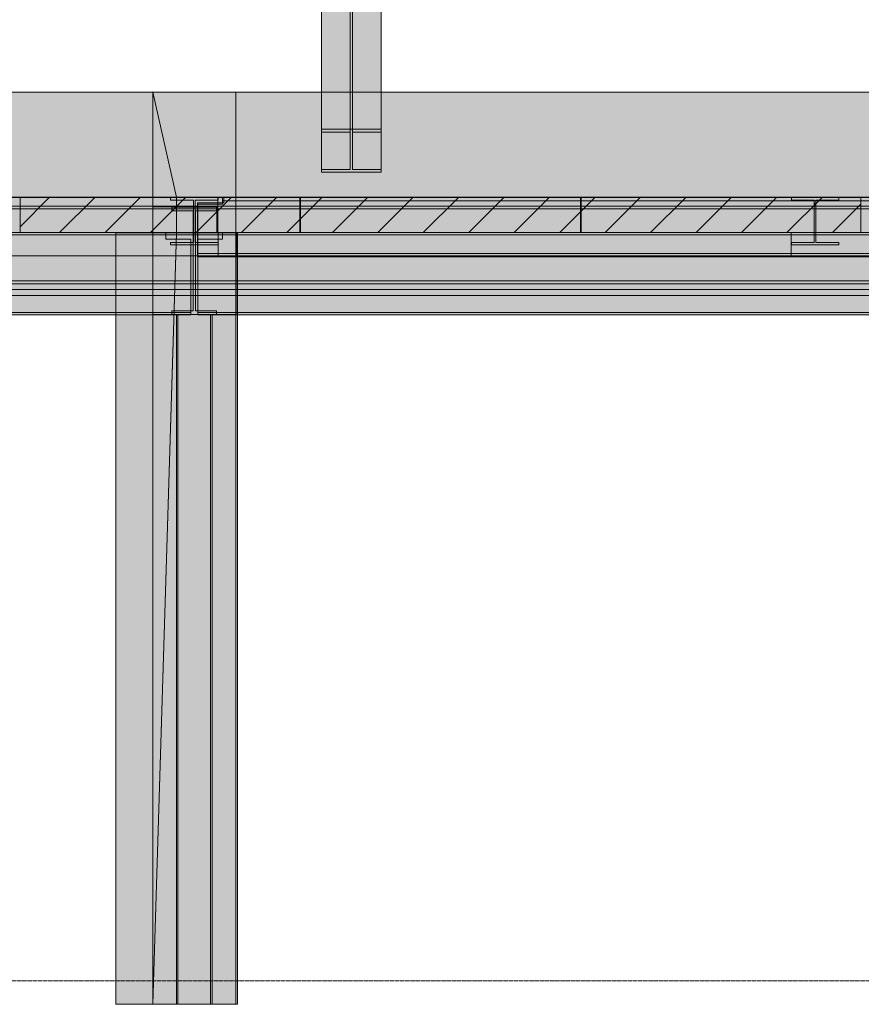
# Model space of a CAD drawing. Header units: millimetres. Extents: x 8750 to 43375, y -8109 to 26244.
# Tile 6 of 10: x 24822 to 28422, y -100 to 4110. Entities that reach past the tile are written whole.
import ezdxf

# ---------------------------------------------------------------- set-up
doc = ezdxf.new("R2010")
doc.units = ezdxf.units.MM
doc.linetypes.add('DASHED', pattern=[1.524, 1.27, -0.254])
for name, color, linetype in [('FILL-LIGHT', 7, 'Continuous'), ('FILL-WHITE', 7, 'Continuous'), ('LINE-CORE', 7, 'Continuous'), ('LINE-INK', 7, 'Continuous'), ('LINE-STEEL-DASH', 7, 'DASHED'), ('LINE-STEEL_GREY', 7, 'Continuous')]:
    doc.layers.add(name, color=color, linetype=linetype)

msp = doc.modelspace()

# ---------------------------------------------------------------- hatches: boundary and pattern name
at = {"layer": 'FILL-LIGHT', "true_color": 0xcccccf}
h = msp.add_hatch(color=254, dxfattribs=at)
h.dxf.hatch_style = 1
h.paths.add_polyline_path([(26020, 3350), (26020, 3282.1), (26020, 3200), (25364.9, 3200), (24823, 3200), (24823, 3267.9), (24823, 3350), (25478.1, 3350)])
h = msp.add_hatch(color=254, dxfattribs=at)
h.dxf.hatch_style = 1
h.paths.add_polyline_path([(27220, 3350), (27220, 3282.1), (27220, 3200), (26564.9, 3200), (26023, 3200), (26023, 3267.9), (26023, 3350), (26678.1, 3350)])
h = msp.add_hatch(color=254, dxfattribs=at)
h.dxf.hatch_style = 1
h.paths.add_polyline_path([(28420, 3350), (28420, 3282.1), (28420, 3200), (27764.9, 3200), (27223, 3200), (27223, 3267.9), (27223, 3350), (27878.1, 3350)])
at = {"layer": 'FILL-WHITE', "true_color": 0xffffff}
h = msp.add_hatch(color=7, dxfattribs=at)
h.dxf.hatch_style = 1
h.paths.add_polyline_path([(26111.8, 6479), (26368.2, 6479), (26368.2, 3641.8), (26111.8, 3641.8)])
h = msp.add_hatch(color=7, dxfattribs=at)
h.dxf.hatch_style = 1
h.paths.add_polyline_path([(26234.8, 6461.7), (26234.8, 3629.5), (26111.8, 3629.5), (26111.8, 6461.7)])
h = msp.add_hatch(color=7, dxfattribs=at)
h.dxf.hatch_style = 1
h.paths.add_polyline_path([(26368.2, 6461.7), (26368.2, 3629.5), (26245.2, 3629.5), (26245.2, 6461.7)])
h = msp.add_hatch(color=7, dxfattribs=at)
h.dxf.hatch_style = 1
h.paths.add_polyline_path([(26234.8, 6236), (26234.8, 3469.9), (26111.8, 3469.9), (26111.8, 6236)])
h = msp.add_hatch(color=7, dxfattribs=at)
h.dxf.hatch_style = 1
h.paths.add_polyline_path([(26368.2, 6236), (26368.2, 3469.9), (26245.2, 3469.9), (26245.2, 6236)])
h = msp.add_hatch(color=7, dxfattribs=at)
h.dxf.hatch_style = 1
h.paths.add_polyline_path([(26111.8, 3457.7), (26111.8, 6218.7), (26368.2, 6218.7), (26368.2, 3457.7)])
h = msp.add_hatch(color=7, dxfattribs=at)
h.dxf.hatch_style = 1
h.paths.add_polyline_path([(19126.3, 3800), (25390.4, 3800), (25390.4, -100), (25233, -100), (25233, 3200.5), (19129.5, 3200.5), (19129.5, -100), (19129.5, -100), (19129.5, -100), (19126.3, -100), (19126.3, 3800)])
h = msp.add_hatch(color=7, dxfattribs=at)
h.dxf.hatch_style = 1
h.paths.add_polyline_path([(19126.3, 3351.3), (19126.3, 3800), (25390.4, 3800), (25390.4, 3351.3), (19126.3, 3351.3)])
h = msp.add_hatch(color=7, dxfattribs=at)
h.dxf.hatch_style = 1
h.paths.add_polyline_path([(25390.4, 3800), (25492, 3351.3), (25492, 3198.7), (25492, 3197.1), (25491.9, 3197.1), (25390.4, -100), (25390.4, 3800), (25390.1, 3801.6)])
h = msp.add_hatch(color=7, dxfattribs=at)
h.dxf.hatch_style = 1
h.paths.add_polyline_path([(25390.4, 3800), (25746, 3800), (25746.3, 3800.4), (25746.3, 3800), (25746.3, 3800), (25746.3, 3351.3), (25746, 3351.3), (25668.7, 3351.3), (25668.7, 3200.5), (25664.9, 3200.5), (25664.9, 3309.5), (25492, 3309.5), (25390.4, 3309.5)])
h = msp.add_hatch(color=7, dxfattribs=at)
h.dxf.hatch_style = 1
h.paths.add_polyline_path([(25746.3, 3800), (25746.3, 3200.5), (25664.9, 3200.5), (25664.9, 3309.5), (25390.4, 3309.5), (25390.4, 3800)])
h = msp.add_hatch(color=7, dxfattribs=at)
h.dxf.hatch_style = 1
h.paths.add_polyline_path([(25746, 3800), (25746, 3351.3), (25492, 3351.3), (25492, 3309.5), (25390.4, 3309.5), (25390.4, 3800)])
h = msp.add_hatch(color=7, dxfattribs=at)
h.dxf.hatch_style = 1
h.paths.add_polyline_path([(25390.4, 3800), (25746, 3800), (25746, 3351.3), (25492, 3351.3), (25492, 3198.7), (25746, 3198.7), (25746, -100), (25390.4, -100)])
h = msp.add_hatch(color=7, dxfattribs=at)
h.dxf.hatch_style = 1
h.paths.add_polyline_path([(25746, 3800), (25746, 3351.3), (25492, 3351.3), (25390.4, 3800)])
h = msp.add_hatch(color=7, dxfattribs=at)
h.dxf.hatch_style = 1
h.paths.add_polyline_path([(25390.4, 3800), (25746, 3800), (25746, 3199), (25746, 3198.7), (25746, -100), (25746, -100), (25746, -100.4), (25746, -100), (25390.4, -100), (25390.4, 3198.7), (25746, 3198.7), (25746, 3351.3), (25390.4, 3351.3)])
h = msp.add_hatch(color=7, dxfattribs=at)
h.dxf.hatch_style = 1
h.paths.add_polyline_path([(25746, 3800.4), (25746, 3800), (25746, 3800)])
h = msp.add_hatch(color=7, dxfattribs=at)
h.dxf.hatch_style = 1
h.paths.add_polyline_path([(32022.2, 3800), (32022.2, -100), (31421, -100), (31421, 2848.6), (31961.9, 2848.6), (31961.9, 3200.5), (25753.5, 3200.5), (25753.5, -100), (25753.5, -100.4), (25753.5, -100), (25746.3, -100), (25746.3, 2849), (25747.6, 2849), (25747.6, 3200.5), (25746.3, 3200.5), (25746.3, 3800)])
h = msp.add_hatch(color=7, dxfattribs=at)
h.dxf.hatch_style = 1
h.paths.add_polyline_path([(25746.3, 3800), (32022.2, 3800), (32022.2, 3351.3), (25746.3, 3351.3)])
h = msp.add_hatch(color=7, dxfattribs=at)
h.dxf.hatch_style = 1
h.paths.add_polyline_path([(26111.8, 3469.9), (26234.8, 3469.9), (26234.8, 3629.5), (26111.8, 3629.5), (26111.8, 3641.8), (26368.2, 3641.8), (26368.2, 3629.5), (26245.2, 3629.5), (26245.2, 3469.9), (26368.2, 3469.9), (26368.2, 3457.7), (26111.8, 3457.7)])
h = msp.add_hatch(color=7, dxfattribs=at)
h.dxf.hatch_style = 1
h.paths.add_polyline_path([(26368.2, 3641.8), (26369.7, 3641.9), (26369.7, 3641.9), (26369.7, 3641.8)])
h = msp.add_hatch(color=7, dxfattribs=at)
h.dxf.hatch_style = 1
h.paths.add_polyline_path([(18737, 3350), (32278, 3350), (32278, 3313.5), (18737, 3313.5)])
h = msp.add_hatch(color=7, dxfattribs=at)
h.dxf.hatch_style = 1
h.paths.add_polyline_path([(18737, 3350), (32278, 3350), (32278, 3313.5), (18737, 3313.5)])
h = msp.add_hatch(color=7, dxfattribs=at)
h.dxf.hatch_style = 1
h.paths.add_polyline_path([(19010, 3350), (32278, 3350), (32278, 3300.8), (19010, 3300.8)])
h = msp.add_hatch(color=7, dxfattribs=at)
h.dxf.hatch_style = 1
h.paths.add_polyline_path([(19010, 3350), (32278, 3350), (32278, 3300.8), (19010, 3300.8)])
h = msp.add_hatch(color=7, dxfattribs=at)
h.dxf.hatch_style = 1
h.paths.add_polyline_path([(19126.3, 3351.3), (25390.4, 3351.3), (25390.4, 3198.7), (25233, 3198.7), (25233, 3200.5), (19129.5, 3200.5), (19129.5, 3198.7), (19126.3, 3198.7)])
h = msp.add_hatch(color=7, dxfattribs=at)
h.dxf.hatch_style = 1
h.paths.add_polyline_path([(25390.4, 3198.7), (25390.4, 3351.3), (25492, 3351.3), (25492, 3198.7), (25390.4, 3198.7)])
h = msp.add_hatch(color=7, dxfattribs=at)
h.dxf.hatch_style = 1
h.paths.add_polyline_path([(25464.6, 3350.1), (25464.6, 3350.2), (25465.8, 3350), (25466.2, 3350), (25669.8, 3350), (25669.8, 3339), (25571.6, 3339), (25571.6, 3302), (25571.6, 3157.8), (25669.8, 3157.8), (25669.8, 3146.8), (25466.2, 3146.8), (25466.2, 3157.8), (25564.4, 3157.8), (25564.4, 3339), (25466.2, 3339), (25466.2, 3350), (25464.6, 3350.1)])
h = msp.add_hatch(color=7, dxfattribs=at)
h.dxf.hatch_style = 1
h.paths.add_polyline_path([(25466.2, 3157.8), (25564.4, 3157.8), (25564.4, 3339), (25466.2, 3339), (25466.2, 3350), (25669.8, 3350), (25669.8, 3339), (25571.6, 3339), (25571.6, 3157.8), (25669.8, 3157.8), (25669.8, 3146.8), (25466.2, 3146.8)])
h = msp.add_hatch(color=7, dxfattribs=at)
h.dxf.hatch_style = 1
h.paths.add_polyline_path([(25582, 3327), (25695, 3327), (25695, 3335.8), (32278, 3335.8), (32278, 3110.1), (25695, 3110.1), (25582, 3110.1)])
h = msp.add_hatch(color=7, dxfattribs=at)
h.dxf.hatch_style = 1
h.paths.add_polyline_path([(25695, 3327), (25695, 3335.8), (32278, 3335.8), (32278, 3110.1), (25695, 3110.1), (25582, 3110.1), (25582, 3327)])
h = msp.add_hatch(color=7, dxfattribs=at)
h.dxf.hatch_style = 1
h.paths.add_polyline_path([(25583, 3322), (25689, 3322), (25689, 3335.8), (32278, 3335.8), (32278, 3110.1), (25689, 3110.1), (25583, 3110.1)])
h = msp.add_hatch(color=7, dxfattribs=at)
h.dxf.hatch_style = 1
h.paths.add_polyline_path([(25689, 3322), (25689, 3335.8), (32278, 3335.8), (32278, 3110.1), (25689, 3110.1), (25583, 3110.1), (25583, 3322)])
h = msp.add_hatch(color=7, dxfattribs=at)
h.dxf.hatch_style = 1
h.paths.add_polyline_path([(25668.7, 3200.5), (25668.7, 3351.3), (25746.3, 3351.3), (25746.3, 3200.5)])
h = msp.add_hatch(color=7, dxfattribs=at)
h.dxf.hatch_style = 1
h.paths.add_polyline_path([(25671.4, 3350.2), (25671.4, 3350.1), (25671.4, 3350.1), (25671.4, 3350.1), (25669.8, 3350)])
h = msp.add_hatch(color=7, dxfattribs=at)
h.dxf.hatch_style = 1
h.paths.add_polyline_path([(25689, 3335.8), (25689, 3350), (32278, 3350), (32278, 3350), (32278, 3350), (32278, 3335.8), (25689, 3335.8), (25689, 3335.8)])
h = msp.add_hatch(color=7, dxfattribs=at)
h.dxf.hatch_style = 1
h.paths.add_polyline_path([(32278, 3350), (32278, 3335.8), (32278, 3335.8), (25689, 3335.8), (25689, 3350), (25689, 3350)])
h = msp.add_hatch(color=7, dxfattribs=at)
h.dxf.hatch_style = 1
h.paths.add_polyline_path([(25695, 3335.8), (25695, 3350), (32278, 3350), (32278, 3350), (32278, 3350), (32278, 3335.8), (25695, 3335.8), (25695, 3335.8)])
h = msp.add_hatch(color=7, dxfattribs=at)
h.dxf.hatch_style = 1
h.paths.add_polyline_path([(32278, 3350), (32278, 3335.8), (32278, 3335.8), (25695, 3335.8), (25695, 3350), (25695, 3350)])
h = msp.add_hatch(color=7, dxfattribs=at)
h.dxf.hatch_style = 1
h.paths.add_polyline_path([(25747.6, 3200.5), (25746.3, 3200.5), (25746.3, 3351.3), (32022.2, 3351.3), (32022.2, 3351.3), (32022.9, 3351.5), (32023.7, 3351.7), (32023.7, 3351.6), (32023.8, 3351.4), (32023.8, 3351.3), (32022.2, 3351.3), (32022.2, 3198.7), (31962, 3198.7), (31962, 3200.5), (25753.5, 3200.5), (25753.5, 3198.7), (25747.6, 3198.7)])
h = msp.add_hatch(color=7, dxfattribs=at)
h.dxf.hatch_style = 1
h.paths.add_polyline_path([(28120.6, 3350.1), (28120.6, 3350.2), (28121.8, 3350), (28122.2, 3350), (28325.8, 3350), (28325.8, 3339), (28227.6, 3339), (28227.6, 3324), (28227.6, 3157.8), (28325.8, 3157.8), (28325.8, 3146.8), (28122.2, 3146.8), (28122.2, 3157.8), (28220.4, 3157.8), (28220.4, 3339), (28122.2, 3339), (28122.2, 3350), (28120.6, 3350.1)])
h = msp.add_hatch(color=7, dxfattribs=at)
h.dxf.hatch_style = 1
h.paths.add_polyline_path([(28122.2, 3157.8), (28220.4, 3157.8), (28220.4, 3324), (28220.4, 3339), (28122.2, 3339), (28122.2, 3350), (28325.8, 3350), (28325.8, 3339), (28227.6, 3339), (28227.6, 3157.8), (28325.8, 3157.8), (28325.8, 3146.8), (28122.2, 3146.8)])
h = msp.add_hatch(color=7, dxfattribs=at)
h.dxf.hatch_style = 1
h.paths.add_polyline_path([(28327.4, 3350.2), (28327.4, 3350.1), (28327.4, 3350.1), (28327.4, 3350.1), (28325.8, 3350)])
h = msp.add_hatch(color=7, dxfattribs=at)
h.dxf.hatch_style = 1
h.paths.add_polyline_path([(18737, 3313.5), (32278, 3313.5), (32278, 2992.9), (18737, 2992.9)])
h = msp.add_hatch(color=7, dxfattribs=at)
h.dxf.hatch_style = 1
h.paths.add_polyline_path([(32278, 3313.5), (32278, 2992.9), (18737, 2992.9), (18737, 3313.5)])
h = msp.add_hatch(color=7, dxfattribs=at)
h.dxf.hatch_style = 1
h.paths.add_polyline_path([(19010, 3300.8), (32278, 3300.8), (32278, 2980.2), (19010, 2980.2)])
h = msp.add_hatch(color=7, dxfattribs=at)
h.dxf.hatch_style = 1
h.paths.add_polyline_path([(32278, 3300.8), (32278, 2980.2), (19010, 2980.2), (19010, 3300.8)])
h = msp.add_hatch(color=7, dxfattribs=at)
h.dxf.hatch_style = 1
h.paths.add_polyline_path([(25492, 3309.5), (25492, 3198.7), (25746, 3198.7), (25746, -100), (25390.4, -100), (25390.4, 3309.5)])
h = msp.add_hatch(color=7, dxfattribs=at)
h.dxf.hatch_style = 1
h.paths.add_polyline_path([(25564.4, 3157.8), (25564.4, 3302), (25571.6, 3302), (25571.6, 3157.8), (25669.8, 3157.8), (25669.8, 3146.8), (25466.2, 3146.8), (25466.2, 3157.8)])
h = msp.add_hatch(color=7, dxfattribs=at)
h.dxf.hatch_style = 1
h.paths.add_polyline_path([(25470.8, 3309.2), (25470.8, 3309.3), (25472.3, 3309), (25470.8, 3309.1)])
h = msp.add_hatch(color=7, dxfattribs=at)
h.dxf.hatch_style = 1
h.paths.add_polyline_path([(25472.3, 2865), (25563, 2865), (25563, 3293), (25472.3, 3293), (25472.3, 3309), (25663.7, 3309), (25663.7, 3293), (25573, 3293), (25573, 2865), (25663.7, 2865), (25663.7, 2849), (25472.3, 2849)])
h = msp.add_hatch(color=7, dxfattribs=at)
h.dxf.hatch_style = 1
h.paths.add_polyline_path([(25472.3, 3309), (25663.7, 3309), (25663.7, 3293), (25573, 3293), (25573, 2865), (25663.7, 2865), (25663.7, 2849), (25472.3, 2849), (25472.3, 2865), (25563, 2865), (25563, 3293), (25472.3, 3293), (25472.3, 3309)])
h = msp.add_hatch(color=7, dxfattribs=at)
h.dxf.hatch_style = 1
h.paths.add_polyline_path([(25665.2, 3309.3), (25665.2, 3309.2), (25665.2, 3309.1), (25663.7, 3309)])
h = msp.add_hatch(color=7, dxfattribs=at)
h.dxf.hatch_style = 1
h.paths.add_polyline_path([(28122.2, 3157.8), (28220.4, 3157.8), (28220.4, 3324), (28227.6, 3324), (28227.6, 3157.8), (28325.8, 3157.8), (28325.8, 3146.8), (28122.2, 3146.8)])
h = msp.add_hatch(color=7, dxfattribs=at)
h.dxf.hatch_style = 1
h.paths.add_polyline_path([(28220.4, 3157.8), (28220.4, 3324), (28227.6, 3324), (28227.6, 3157.8), (28325.8, 3157.8), (28325.8, 3146.8), (28122.2, 3146.8), (28122.2, 3157.8)])
h = msp.add_hatch(color=7, dxfattribs=at)
h.dxf.hatch_style = 1
h.paths.add_polyline_path([(25746.3, -100.4), (25746.3, -100), (25746.3, 2849), (25747.6, 2849), (25747.6, 3198.7), (25753.5, 3198.7), (25753.5, 3200.3), (25753.5, 3198.7), (25753.5, -100), (25746.3, -100), (25746.3, -100.4)])
h = msp.add_hatch(color=7, dxfattribs=at)
h.dxf.hatch_style = 1
h.paths.add_polyline_path([(18962, 3178), (19059, 3178), (19059, 3190.3), (25447, 3190.3), (25447, 3172), (25553, 3172), (25553, 2858.3), (25447, 2858.3), (19059, 2858.3), (19059, 2870.6), (18962, 2870.6)])
h = msp.add_hatch(color=7, dxfattribs=at)
h.dxf.hatch_style = 1
h.paths.add_polyline_path([(19059, 3178), (19059, 3190.3), (25447, 3190.3), (25447, 3172), (25553, 3172), (25553, 2858.3), (25447, 2858.3), (19059, 2858.3), (19059, 2870.6), (18962, 2870.6), (18962, 3178)])
h = msp.add_hatch(color=7, dxfattribs=at)
h.dxf.hatch_style = 1
h.paths.add_polyline_path([(19010, 3190), (19010, 3200), (32278, 3200), (32278, 3200), (32278, 3200), (32278, 3190), (19010, 3190), (19010, 3190)])
h = msp.add_hatch(color=7, dxfattribs=at)
h.dxf.hatch_style = 1
h.paths.add_polyline_path([(19010, 3200), (32278, 3200), (32278, 3100), (19010, 3100)])
h = msp.add_hatch(color=7, dxfattribs=at)
h.dxf.hatch_style = 1
h.paths.add_polyline_path([(19010, 3190), (32278, 3190), (32278, 3100), (19010, 3100)])
h = msp.add_hatch(color=7, dxfattribs=at)
h.dxf.hatch_style = 1
h.paths.add_polyline_path([(19011, 3200), (32276, 3200), (32276, 3100), (19011, 3100)])
h = msp.add_hatch(color=7, dxfattribs=at)
h.dxf.hatch_style = 1
h.paths.add_polyline_path([(19011, 3190), (19011, 3200), (32276, 3200), (32276, 3200), (32276, 3200), (32276, 3190), (19011, 3190), (19011, 3190)])
h = msp.add_hatch(color=7, dxfattribs=at)
h.dxf.hatch_style = 1
h.paths.add_polyline_path([(19011, 3190), (32276, 3190), (32276, 3100), (19011, 3100)])
h = msp.add_hatch(color=7, dxfattribs=at)
h.dxf.hatch_style = 1
h.paths.add_polyline_path([(19059, 3200), (25447, 3200), (25447, 3190.3), (19059, 3190.3)])
h = msp.add_hatch(color=7, dxfattribs=at)
h.dxf.hatch_style = 1
h.paths.add_polyline_path([(25447, 3200), (25447, 3190.3), (19059, 3190.3), (19059, 3200)])
h = msp.add_hatch(color=7, dxfattribs=at)
h.dxf.hatch_style = 1
h.paths.add_polyline_path([(25233, -100), (25233, 3198.7), (25390.4, 3198.7), (25390.4, -100)])
h = msp.add_hatch(color=7, dxfattribs=at)
h.dxf.hatch_style = 1
h.paths.add_polyline_path([(25492, 3198.7), (25746, 3198.7), (25746, -100), (25390.4, -100), (25492, 3198.7)])
h = msp.add_hatch(color=7, dxfattribs=at)
h.dxf.hatch_style = 1
h.paths.add_polyline_path([(25583, 2858.3), (25583, 3172), (25689, 3172), (25689, 3190.3), (31922, 3190.3), (31922, 2858.3), (25689, 2858.3)])
h = msp.add_hatch(color=7, dxfattribs=at)
h.dxf.hatch_style = 1
h.paths.add_polyline_path([(25689, 3172), (25689, 3190.3), (31922, 3190.3), (31922, 2858.3), (25689, 2858.3), (25583, 2858.3), (25583, 3172)])
h = msp.add_hatch(color=7, dxfattribs=at)
h.dxf.hatch_style = 1
h.paths.add_polyline_path([(25670, 3200), (28122, 3200), (28122, 3190), (25670, 3190)])
h = msp.add_hatch(color=7, dxfattribs=at)
h.dxf.hatch_style = 1
h.paths.add_polyline_path([(28122, 3200), (28122, 3100), (25670, 3100), (25670, 3200)])
h = msp.add_hatch(color=7, dxfattribs=at)
h.dxf.hatch_style = 1
h.paths.add_polyline_path([(25670, 3200), (32124, 3200), (32124, 3100), (25670, 3100)])
h = msp.add_hatch(color=7, dxfattribs=at)
h.dxf.hatch_style = 1
h.paths.add_polyline_path([(25670, 3200), (32124, 3200), (32124, 3190), (25670, 3190)])
h = msp.add_hatch(color=7, dxfattribs=at)
h.dxf.hatch_style = 1
h.paths.add_polyline_path([(25670, 3100), (25670, 3190), (28122, 3190), (28122, 3100), (25670, 3100)])
h = msp.add_hatch(color=7, dxfattribs=at)
h.dxf.hatch_style = 1
h.paths.add_polyline_path([(25670, 3190), (32124, 3190), (32124, 3100), (25670, 3100)])
h = msp.add_hatch(color=7, dxfattribs=at)
h.dxf.hatch_style = 1
h.paths.add_polyline_path([(25689, 3190.3), (25689, 3200), (31922, 3200), (31922, 3200), (31922, 3200), (31922, 3190.3), (25689, 3190.3), (25689, 3190.3)])
h = msp.add_hatch(color=7, dxfattribs=at)
h.dxf.hatch_style = 1
h.paths.add_polyline_path([(31922, 3200), (31922, 3190.3), (31922, 3190.3), (25689, 3190.3), (25689, 3200), (25689, 3200)])
h = msp.add_hatch(color=7, dxfattribs=at)
h.dxf.hatch_style = 1
h.paths.add_polyline_path([(25750, 3200), (32124, 3200), (32124, 3190), (25750, 3190)])
h = msp.add_hatch(color=7, dxfattribs=at)
h.dxf.hatch_style = 1
h.paths.add_polyline_path([(32124, 3200), (32124, 3100), (25750, 3100), (25750, 3200)])
h = msp.add_hatch(color=7, dxfattribs=at)
h.dxf.hatch_style = 1
h.paths.add_polyline_path([(28122, 3200), (28122, 3100), (25750, 3100), (25750, 3200)])
h = msp.add_hatch(color=7, dxfattribs=at)
h.dxf.hatch_style = 1
h.paths.add_polyline_path([(25750, 3200), (28122, 3200), (28122, 3190), (25750, 3190)])
h = msp.add_hatch(color=7, dxfattribs=at)
h.dxf.hatch_style = 1
h.paths.add_polyline_path([(25750, 3190), (32124, 3190), (32124, 3100), (25750, 3100)])
h = msp.add_hatch(color=7, dxfattribs=at)
h.dxf.hatch_style = 1
h.paths.add_polyline_path([(25750, 3190), (28122, 3190), (28122, 3100), (25750, 3100)])
h = msp.add_hatch(color=7, dxfattribs=at)
h.dxf.hatch_style = 1
h.paths.add_polyline_path([(25582, 3110.1), (25695, 3110.1), (32278, 3110.1), (32278, 3110.1), (32278, 3110.1), (32278, 3095.9), (25695, 3095.9), (25582, 3095.9)])
h = msp.add_hatch(color=7, dxfattribs=at)
h.dxf.hatch_style = 1
h.paths.add_polyline_path([(25582, 3110.1), (32278, 3110.1), (32278, 3095.9), (32278, 3095.9), (25695, 3095.9), (25582, 3095.9)])
h = msp.add_hatch(color=7, dxfattribs=at)
h.dxf.hatch_style = 1
h.paths.add_polyline_path([(25583, 3110.1), (25689, 3110.1), (32278, 3110.1), (32278, 3110.1), (32278, 3110.1), (32278, 3095.9), (25689, 3095.9), (25583, 3095.9)])
h = msp.add_hatch(color=7, dxfattribs=at)
h.dxf.hatch_style = 1
h.paths.add_polyline_path([(32278, 3110.1), (32278, 3095.9), (32278, 3095.9), (25689, 3095.9), (25583, 3095.9), (25583, 3110.1)])
h = msp.add_hatch(color=7, dxfattribs=at)
h.dxf.hatch_style = 1
h.paths.add_polyline_path([(18737, 2992.9), (32278, 2992.9), (32278, 2956.4), (18737, 2956.4)])
h = msp.add_hatch(color=7, dxfattribs=at)
h.dxf.hatch_style = 1
h.paths.add_polyline_path([(18737, 2992.9), (32278, 2992.9), (32278, 2956.4), (18737, 2956.4)])
h = msp.add_hatch(color=7, dxfattribs=at)
h.dxf.hatch_style = 1
h.paths.add_polyline_path([(19010, 2980.2), (32278, 2980.2), (32278, 2931), (19010, 2931)])
h = msp.add_hatch(color=7, dxfattribs=at)
h.dxf.hatch_style = 1
h.paths.add_polyline_path([(19010, 2980.2), (32278, 2980.2), (32278, 2931), (19010, 2931)])
h = msp.add_hatch(color=7, dxfattribs=at)
h.dxf.hatch_style = 1
h.paths.add_polyline_path([(19059, 2858.3), (25447, 2858.3), (25553, 2858.3), (25553, 2848.6), (25447, 2848.6), (19059, 2848.6)])
h = msp.add_hatch(color=7, dxfattribs=at)
h.dxf.hatch_style = 1
h.paths.add_polyline_path([(25447, 2858.3), (25553, 2858.3), (25553, 2848.6), (25447, 2848.6), (19059, 2848.6), (19059, 2858.3)])
h = msp.add_hatch(color=7, dxfattribs=at)
h.dxf.hatch_style = 1
h.paths.add_polyline_path([(25390.4, 2849), (25746, 2849), (25746.2, 2850.6), (25746.3, 2850.6), (25746.3, -100), (25746, -100), (25390.4, -100)])
h = msp.add_hatch(color=7, dxfattribs=at)
h.dxf.hatch_style = 1
h.paths.add_polyline_path([(25746.3, 2849), (25746.3, -100), (25390.4, -100), (25390.4, 2849)])
h = msp.add_hatch(color=7, dxfattribs=at)
h.dxf.hatch_style = 1
h.paths.add_polyline_path([(25746, 2849), (25746, -100), (25390.4, -100), (25390.4, 2849)])
h = msp.add_hatch(color=7, dxfattribs=at)
h.dxf.hatch_style = 1
h.paths.add_polyline_path([(25390.4, 2849), (25746, 2849), (25746, -100), (25390.4, -100)])
h = msp.add_hatch(color=7, dxfattribs=at)
h.dxf.hatch_style = 1
h.paths.add_polyline_path([(25498.6, 2849), (25498.6, -100), (25491.8, -100), (25491.8, 2849)])
h = msp.add_hatch(color=7, dxfattribs=at)
h.dxf.hatch_style = 1
h.paths.add_polyline_path([(25491.8, 2849), (25498.6, 2849), (25498.6, -100), (25491.8, -100)])
h = msp.add_hatch(color=7, dxfattribs=at)
h.dxf.hatch_style = 1
h.paths.add_polyline_path([(25498.6, 2849), (25498.6, -100), (25491.8, -100), (25491.8, 2849)])
h = msp.add_hatch(color=7, dxfattribs=at)
h.dxf.hatch_style = 1
h.paths.add_polyline_path([(25491.8, 2849), (25498.6, 2849), (25498.6, -100), (25491.8, -100)])
h = msp.add_hatch(color=7, dxfattribs=at)
h.dxf.hatch_style = 1
h.paths.add_polyline_path([(25498.6, 2849), (25637.4, 2849), (25637.4, -100), (25498.6, -100), (25498.6, 2849)])
h = msp.add_hatch(color=7, dxfattribs=at)
h.dxf.hatch_style = 1
h.paths.add_polyline_path([(25498.6, -100), (25498.6, 2849), (25637.4, 2849), (25637.4, -100), (25498.6, -100)])
h = msp.add_hatch(color=7, dxfattribs=at)
h.dxf.hatch_style = 1
h.paths.add_polyline_path([(25498.6, 2849), (25637.4, 2849), (25637.4, -100), (25498.6, -100), (25498.6, 2849)])
h = msp.add_hatch(color=7, dxfattribs=at)
h.dxf.hatch_style = 1
h.paths.add_polyline_path([(25498.6, -100), (25498.6, 2849), (25637.4, 2849), (25637.4, -100), (25498.6, -100)])
h = msp.add_hatch(color=7, dxfattribs=at)
h.dxf.hatch_style = 1
h.paths.add_polyline_path([(25583, 2858.3), (25689, 2858.3), (31922, 2858.3), (31922, 2858.3), (31922, 2858.3), (31922, 2848.6), (25689, 2848.6), (25583, 2848.6)])
h = msp.add_hatch(color=7, dxfattribs=at)
h.dxf.hatch_style = 1
h.paths.add_polyline_path([(25583, 2858.3), (31922, 2858.3), (31922, 2848.6), (31922, 2848.6), (25689, 2848.6), (25583, 2848.6)])
h = msp.add_hatch(color=7, dxfattribs=at)
h.dxf.hatch_style = 1
h.paths.add_polyline_path([(25644.2, 2849), (25644.2, -100), (25637.4, -100), (25637.4, 2849)])
h = msp.add_hatch(color=7, dxfattribs=at)
h.dxf.hatch_style = 1
h.paths.add_polyline_path([(25637.4, 2849), (25644.2, 2849), (25644.2, -100), (25637.4, -100)])
h = msp.add_hatch(color=7, dxfattribs=at)
h.dxf.hatch_style = 1
h.paths.add_polyline_path([(25644.2, 2849), (25644.2, -100), (25637.4, -100), (25637.4, 2849)])
h = msp.add_hatch(color=7, dxfattribs=at)
h.dxf.hatch_style = 1
h.paths.add_polyline_path([(25637.4, 2849), (25644.2, 2849), (25644.2, -100), (25637.4, -100)])

# ---------------------------------------------------------------- linework, layer by layer
at = {"layer": 'LINE-CORE', "lineweight": 5}
for points in [[(26111.8, 6479), (26368.2, 6479), (26368.2, 3641.8), (26111.8, 3641.8)], [(26234.8, 6461.7), (26234.8, 3629.5), (26111.8, 3629.5), (26111.8, 6461.7)], [(26368.2, 6461.7), (26368.2, 3629.5), (26245.2, 3629.5), (26245.2, 6461.7)], [(26234.8, 6236), (26234.8, 3469.9), (26111.8, 3469.9), (26111.8, 6236)], [(26368.2, 6236), (26368.2, 3469.9), (26245.2, 3469.9), (26245.2, 6236)], [(26111.8, 3457.7), (26111.8, 6218.7), (26368.2, 6218.7), (26368.2, 6218.7), (26368.2, 3457.7), (26111.8, 3457.7)], [(19126.3, 3800), (25390.4, 3800), (25390.4, 3800), (25390.4, -100), (25390.4, -100), (25390.4, -100), (25390.4, -100), (25233, -100), (25233, 3200.5), (19129.5, 3200.5), (19129.5, -100), (19129.5, -100), (19129.5, -100), (19129.5, -100), (19126.3, -100), (19126.3, 3800), (19126.3, 3800)], [(19126.3, 3351.3), (19126.3, 3800), (25390.4, 3800), (25390.4, 3800), (25390.4, 3800), (25390.4, 3800), (25390.4, 3351.3), (19126.3, 3351.3), (19126.3, 3351.3), (19126.3, 3351.3)], [(25390.4, 3800), (25492, 3351.3), (25492, 3198.7), (25492, 3198.7), (25492, 3198.7), (25492, 3197.1), (25491.9, 3197.1), (25390.4, -100), (25390.4, 3800), (25390.1, 3801.6)], [(25390.4, 3800), (25746, 3800), (25746.3, 3800.4), (25746.3, 3800), (25746.3, 3800), (25746.3, 3351.3), (25746, 3351.3), (25668.7, 3351.3), (25668.7, 3200.5), (25664.9, 3200.5), (25664.9, 3309.5), (25492, 3309.5), (25390.4, 3309.5)], [(25746.3, 3800), (25746.3, 3800), (25746.3, 3200.5), (25664.9, 3200.5), (25664.9, 3309.5), (25390.4, 3309.5), (25390.4, 3800), (25390.4, 3800)], [(25746, 3800), (25746, 3351.3), (25492, 3351.3), (25492, 3309.5), (25390.4, 3309.5), (25390.4, 3800)], [(25390.4, 3800), (25746, 3800), (25746, 3351.3), (25492, 3351.3), (25492, 3198.7), (25746, 3198.7), (25746, -100), (25390.4, -100)], [(25746, 3800), (25746, 3351.3), (25492, 3351.3), (25390.4, 3800), (25390.4, 3800)], [(25390.4, 3800), (25746, 3800), (25746, 3199), (25746, 3198.7), (25746, -100), (25746, -100), (25746, -100), (25746, -100.4), (25746, -100), (25390.4, -100), (25390.4, 3198.7), (25746, 3198.7), (25746, 3351.3), (25390.4, 3351.3)], [(25746, 3800.4), (25746, 3800), (25746, 3800)], [(32022.2, 3800), (32022.2, -100), (31421, -100), (31421, 2848.6), (31961.9, 2848.6), (31961.9, 3200.5), (25753.5, 3200.5), (25753.5, -100), (25753.5, -100.4), (25753.5, -100), (25746.3, -100), (25746.3, 2849), (25747.6, 2849), (25747.6, 3200.5), (25746.3, 3200.5), (25746.3, 3800)], [(25746.3, 3800), (32022.2, 3800), (32022.2, 3351.3), (25746.3, 3351.3)], [(26111.8, 3469.9), (26234.8, 3469.9), (26234.8, 3629.5), (26111.8, 3629.5), (26111.8, 3641.8), (26368.2, 3641.8), (26368.2, 3629.5), (26245.2, 3629.5), (26245.2, 3469.9), (26368.2, 3469.9), (26368.2, 3457.7), (26111.8, 3457.7)], [(26368.2, 3641.8), (26369.7, 3641.9), (26369.7, 3641.9), (26369.7, 3641.8), (26368.2, 3641.8)], [(18737, 3350), (32278, 3350), (32278, 3313.5), (18737, 3313.5)], [(18737, 3350), (32278, 3350), (32278, 3313.5), (18737, 3313.5)], [(19010, 3350), (32278, 3350), (32278, 3350), (32278, 3300.8), (19010, 3300.8), (19010, 3300.8)], [(19010, 3350), (32278, 3350), (32278, 3300.8), (19010, 3300.8)], [(19126.3, 3351.3), (25390.4, 3351.3), (25390.4, 3198.7), (25233, 3198.7), (25233, 3200.5), (19129.5, 3200.5), (19129.5, 3198.7), (19126.3, 3198.7)], [(25390.4, 3198.7), (25390.4, 3198.7), (25390.4, 3351.3), (25492, 3351.3), (25492, 3351.3), (25492, 3351.3), (25492, 3351.3), (25492, 3198.7), (25390.4, 3198.7), (25390.4, 3198.7)], [(25464.6, 3350.1), (25464.6, 3350.2), (25465.8, 3350), (25466.2, 3350), (25669.8, 3350), (25669.8, 3339), (25571.6, 3339), (25571.6, 3302), (25571.6, 3302), (25571.6, 3157.8), (25669.8, 3157.8), (25669.8, 3146.8), (25466.2, 3146.8), (25466.2, 3157.8), (25564.4, 3157.8), (25564.4, 3339), (25466.2, 3339), (25466.2, 3350), (25464.6, 3350.1)], [(25466.2, 3157.8), (25564.4, 3157.8), (25564.4, 3339), (25466.2, 3339), (25466.2, 3350), (25669.8, 3350), (25669.8, 3339), (25571.6, 3339), (25571.6, 3157.8), (25669.8, 3157.8), (25669.8, 3146.8), (25466.2, 3146.8)], [(25582, 3327), (25695, 3327), (25695, 3335.8), (32278, 3335.8), (32278, 3110.1), (25695, 3110.1), (25582, 3110.1)], [(25695, 3327), (25695, 3335.8), (32278, 3335.8), (32278, 3110.1), (25695, 3110.1), (25582, 3110.1), (25582, 3327)], [(25583, 3322), (25689, 3322), (25689, 3335.8), (32278, 3335.8), (32278, 3110.1), (25689, 3110.1), (25689, 3110.1), (25583, 3110.1)], [(25689, 3322), (25689, 3335.8), (32278, 3335.8), (32278, 3110.1), (25689, 3110.1), (25583, 3110.1), (25583, 3322)], [(25668.7, 3200.5), (25668.7, 3351.3), (25746.3, 3351.3), (25746.3, 3351.3), (25746.3, 3200.5), (25668.7, 3200.5)], [(25671.4, 3350.2), (25671.4, 3350.1), (25671.4, 3350.1), (25671.4, 3350.1), (25669.8, 3350)], [(25689, 3335.8), (25689, 3350), (32278, 3350), (32278, 3350), (32278, 3350), (32278, 3350), (32278, 3335.8), (25689, 3335.8), (25689, 3335.8), (25689, 3335.8)], [(32278, 3350), (32278, 3335.8), (32278, 3335.8), (25689, 3335.8), (25689, 3350), (25689, 3350)], [(25695, 3335.8), (25695, 3350), (32278, 3350), (32278, 3350), (32278, 3350), (32278, 3350), (32278, 3335.8), (25695, 3335.8), (25695, 3335.8), (25695, 3335.8)], [(32278, 3350), (32278, 3335.8), (32278, 3335.8), (25695, 3335.8), (25695, 3350), (25695, 3350)], [(25747.6, 3200.5), (25746.3, 3200.5), (25746.3, 3351.3), (25746.3, 3351.3), (32022.2, 3351.3), (32022.2, 3351.3), (32022.9, 3351.5), (32023.7, 3351.7), (32023.7, 3351.6), (32023.8, 3351.4), (32023.8, 3351.3), (32022.2, 3351.3), (32022.2, 3198.7), (31962, 3198.7), (31962, 3200.5), (25753.5, 3200.5), (25753.5, 3198.7), (25747.6, 3198.7)], [(28120.6, 3350.1), (28120.6, 3350.2), (28121.8, 3350), (28122.2, 3350), (28325.8, 3350), (28325.8, 3339), (28227.6, 3339), (28227.6, 3324), (28227.6, 3324), (28227.6, 3157.8), (28325.8, 3157.8), (28325.8, 3146.8), (28122.2, 3146.8), (28122.2, 3157.8), (28220.4, 3157.8), (28220.4, 3339), (28122.2, 3339), (28122.2, 3350), (28120.6, 3350.1)], [(28122.2, 3157.8), (28220.4, 3157.8), (28220.4, 3324), (28220.4, 3339), (28122.2, 3339), (28122.2, 3350), (28325.8, 3350), (28325.8, 3339), (28227.6, 3339), (28227.6, 3157.8), (28325.8, 3157.8), (28325.8, 3146.8), (28122.2, 3146.8)], [(28327.4, 3350.2), (28327.4, 3350.1), (28327.4, 3350.1), (28327.4, 3350.1), (28325.8, 3350)], [(18737, 3313.5), (32278, 3313.5), (32278, 2992.9), (18737, 2992.9)], [(32278, 3313.5), (32278, 2992.9), (18737, 2992.9), (18737, 3313.5)], [(19010, 3300.8), (32278, 3300.8), (32278, 2980.2), (19010, 2980.2)], [(32278, 3300.8), (32278, 2980.2), (19010, 2980.2), (19010, 3300.8)], [(25492, 3309.5), (25492, 3198.7), (25746, 3198.7), (25746, -100), (25390.4, -100), (25390.4, 3309.5)], [(25564.4, 3157.8), (25564.4, 3302), (25571.6, 3302), (25571.6, 3157.8), (25669.8, 3157.8), (25669.8, 3146.8), (25466.2, 3146.8), (25466.2, 3157.8)], [(25470.8, 3309.2), (25470.8, 3309.3), (25472.3, 3309), (25470.8, 3309.1)], [(25472.3, 2865), (25563, 2865), (25563, 3293), (25472.3, 3293), (25472.3, 3309), (25663.7, 3309), (25663.7, 3309), (25663.7, 3309), (25663.7, 3309), (25663.7, 3293), (25573, 3293), (25573, 2865), (25663.7, 2865), (25663.7, 2849), (25472.3, 2849)], [(25472.3, 3309), (25472.3, 3309), (25663.7, 3309), (25663.7, 3293), (25573, 3293), (25573, 2865), (25663.7, 2865), (25663.7, 2849), (25472.3, 2849), (25472.3, 2865), (25563, 2865), (25563, 3293), (25472.3, 3293), (25472.3, 3309), (25472.3, 3309)], [(25665.2, 3309.3), (25665.2, 3309.2), (25665.2, 3309.1), (25663.7, 3309)], [(28122.2, 3157.8), (28220.4, 3157.8), (28220.4, 3324), (28227.6, 3324), (28227.6, 3324), (28227.6, 3157.8), (28325.8, 3157.8), (28325.8, 3146.8), (28122.2, 3146.8)], [(28220.4, 3157.8), (28220.4, 3324), (28220.4, 3324), (28227.6, 3324), (28227.6, 3157.8), (28325.8, 3157.8), (28325.8, 3146.8), (28122.2, 3146.8), (28122.2, 3157.8)], [(25746.3, -100.4), (25746.3, -100), (25746.3, 2849), (25747.6, 2849), (25747.6, 3198.7), (25753.5, 3198.7), (25753.5, 3200.3), (25753.5, 3198.7), (25753.5, 3198.7), (25753.5, -100), (25746.3, -100), (25746.3, -100.4)], [(18962, 3178), (19059, 3178), (19059, 3190.3), (25447, 3190.3), (25447, 3172), (25553, 3172), (25553, 3172), (25553, 2858.3), (25447, 2858.3), (19059, 2858.3), (19059, 2870.6), (18962, 2870.6)], [(19059, 3178), (19059, 3190.3), (25447, 3190.3), (25447, 3172), (25553, 3172), (25553, 2858.3), (25553, 2858.3), (25447, 2858.3), (19059, 2858.3), (19059, 2870.6), (18962, 2870.6), (18962, 3178)], [(19010, 3190), (19010, 3200), (32278, 3200), (32278, 3200), (32278, 3200), (32278, 3190), (19010, 3190), (19010, 3190)], [(19010, 3200), (32278, 3200), (32278, 3100), (19010, 3100)], [(19010, 3190), (32278, 3190), (32278, 3190), (32278, 3100), (19010, 3100), (19010, 3100)], [(19011, 3200), (32276, 3200), (32276, 3100), (19011, 3100)], [(19011, 3190), (19011, 3200), (32276, 3200), (32276, 3200), (32276, 3200), (32276, 3190), (19011, 3190), (19011, 3190)], [(19011, 3190), (32276, 3190), (32276, 3100), (19011, 3100)], [(19059, 3200), (25447, 3200), (25447, 3200), (25447, 3190.3), (19059, 3190.3), (19059, 3190.3)], [(25447, 3200), (25447, 3190.3), (19059, 3190.3), (19059, 3200)], [(25233, -100), (25233, 3198.7), (25390.4, 3198.7), (25390.4, 3198.7), (25390.4, -100), (25233, -100)], [(25492, 3198.7), (25492, 3198.7), (25746, 3198.7), (25746, -100), (25746, -100), (25746, -100), (25390.4, -100), (25492, 3198.7), (25492, 3198.7)], [(25583, 2858.3), (25583, 3172), (25689, 3172), (25689, 3190.3), (31922, 3190.3), (31922, 2858.3), (25689, 2858.3), (25583, 2858.3)], [(25689, 3172), (25689, 3190.3), (31922, 3190.3), (31922, 2858.3), (25689, 2858.3), (25583, 2858.3), (25583, 3172), (25583, 3172)], [(25670, 3200), (28122, 3200), (28122, 3190), (25670, 3190)], [(28122, 3200), (28122, 3100), (25670, 3100), (25670, 3200)], [(25670, 3200), (32124, 3200), (32124, 3100), (32124, 3100), (25670, 3100), (25670, 3200)], [(25670, 3200), (32124, 3200), (32124, 3200), (32124, 3190), (25670, 3190), (25670, 3190)], [(25670, 3100), (25670, 3190), (28122, 3190), (28122, 3190), (28122, 3190), (28122, 3100), (25670, 3100), (25670, 3100)], [(25670, 3190), (32124, 3190), (32124, 3100), (25670, 3100)], [(25689, 3190.3), (25689, 3200), (31922, 3200), (31922, 3200), (31922, 3200), (31922, 3200), (31922, 3190.3), (25689, 3190.3), (25689, 3190.3), (25689, 3190.3)], [(31922, 3200), (31922, 3190.3), (31922, 3190.3), (25689, 3190.3), (25689, 3200), (25689, 3200)], [(25750, 3200), (32124, 3200), (32124, 3200), (32124, 3190), (25750, 3190), (25750, 3190)], [(32124, 3200), (32124, 3100), (25750, 3100), (25750, 3200)], [(28122, 3200), (28122, 3100), (25750, 3100), (25750, 3200)], [(25750, 3200), (28122, 3200), (28122, 3190), (25750, 3190)], [(25750, 3190), (32124, 3190), (32124, 3100), (25750, 3100)], [(25750, 3190), (28122, 3190), (28122, 3190), (28122, 3100), (25750, 3100), (25750, 3100)], [(25582, 3110.1), (25695, 3110.1), (32278, 3110.1), (32278, 3110.1), (32278, 3110.1), (32278, 3110.1), (32278, 3095.9), (25695, 3095.9), (25695, 3095.9), (25582, 3095.9)], [(25582, 3110.1), (32278, 3110.1), (32278, 3095.9), (32278, 3095.9), (25695, 3095.9), (25582, 3095.9)], [(25583, 3110.1), (25689, 3110.1), (32278, 3110.1), (32278, 3110.1), (32278, 3110.1), (32278, 3110.1), (32278, 3095.9), (25689, 3095.9), (25689, 3095.9), (25583, 3095.9)], [(32278, 3110.1), (32278, 3095.9), (32278, 3095.9), (25689, 3095.9), (25583, 3095.9), (25583, 3110.1)], [(18737, 2992.9), (32278, 2992.9), (32278, 2956.4), (18737, 2956.4)], [(18737, 2992.9), (32278, 2992.9), (32278, 2956.4), (18737, 2956.4)], [(19010, 2980.2), (32278, 2980.2), (32278, 2980.2), (32278, 2931), (19010, 2931), (19010, 2931)], [(19010, 2980.2), (32278, 2980.2), (32278, 2931), (19010, 2931)], [(19059, 2858.3), (25447, 2858.3), (25447, 2858.3), (25553, 2858.3), (25553, 2848.6), (25447, 2848.6), (19059, 2848.6), (19059, 2848.6)], [(25447, 2858.3), (25553, 2858.3), (25553, 2848.6), (25447, 2848.6), (25447, 2848.6), (19059, 2848.6), (19059, 2858.3)], [(25390.4, 2849), (25746, 2849), (25746.2, 2850.6), (25746.3, 2850.6), (25746.3, -100), (25746, -100), (25390.4, -100)], [(25746.3, 2849), (25746.3, -100), (25746.3, -100), (25390.4, -100), (25390.4, 2849), (25390.4, 2849)], [(25746, 2849), (25746, -100), (25390.4, -100), (25390.4, 2849)], [(25390.4, 2849), (25746, 2849), (25746, -100), (25390.4, -100)], [(25498.6, 2849), (25498.6, -100), (25491.8, -100), (25491.8, 2849)], [(25491.8, 2849), (25498.6, 2849), (25498.6, -100), (25491.8, -100)], [(25498.6, 2849), (25498.6, -100), (25491.8, -100), (25491.8, 2849)], [(25491.8, 2849), (25498.6, 2849), (25498.6, -100), (25491.8, -100)], [(25498.6, 2849), (25498.6, 2849), (25637.4, 2849), (25637.4, -100), (25637.4, -100), (25637.4, -100), (25637.4, -100), (25498.6, -100), (25498.6, 2849), (25498.6, 2849)], [(25498.6, -100), (25498.6, -100), (25498.6, 2849), (25637.4, 2849), (25637.4, 2849), (25637.4, 2849), (25637.4, 2849), (25637.4, -100), (25498.6, -100), (25498.6, -100)], [(25498.6, 2849), (25498.6, 2849), (25637.4, 2849), (25637.4, -100), (25637.4, -100), (25637.4, -100), (25637.4, -100), (25498.6, -100), (25498.6, 2849), (25498.6, 2849)], [(25498.6, -100), (25498.6, -100), (25498.6, 2849), (25637.4, 2849), (25637.4, 2849), (25637.4, 2849), (25637.4, 2849), (25637.4, -100), (25498.6, -100), (25498.6, -100)], [(25583, 2858.3), (25689, 2858.3), (31922, 2858.3), (31922, 2858.3), (31922, 2858.3), (31922, 2858.3), (31922, 2848.6), (25689, 2848.6), (25689, 2848.6), (25583, 2848.6)], [(25583, 2858.3), (31922, 2858.3), (31922, 2848.6), (31922, 2848.6), (25689, 2848.6), (25583, 2848.6)], [(25644.2, 2849), (25644.2, -100), (25637.4, -100), (25637.4, 2849)], [(25637.4, 2849), (25644.2, 2849), (25644.2, -100), (25637.4, -100)], [(25644.2, 2849), (25644.2, -100), (25637.4, -100), (25637.4, 2849)], [(25637.4, 2849), (25644.2, 2849), (25644.2, -100), (25637.4, -100)]]:
    msp.add_lwpolyline(points, close=True, dxfattribs=at)
at = {"layer": 'LINE-INK', "lineweight": 5}
for points in [[(26020, 3350), (26020, 3282.1), (26020, 3200), (25364.9, 3200), (24823, 3200), (24823, 3267.9), (24823, 3350), (25478.1, 3350)], [(27220, 3350), (27220, 3282.1), (27220, 3200), (26564.9, 3200), (26023, 3200), (26023, 3267.9), (26023, 3350), (26678.1, 3350)], [(28420, 3350), (28420, 3282.1), (28420, 3200), (27764.9, 3200), (27223, 3200), (27223, 3267.9), (27223, 3350), (27878.1, 3350)]]:
    msp.add_lwpolyline(points, close=True, dxfattribs=at)
at = {"layer": 'LINE-STEEL-DASH', "lineweight": 5}
msp.add_line((16065.5, 0), (33565.5, 0), dxfattribs=at)
at = {"layer": 'LINE-STEEL_GREY', "lineweight": 5}
for p, q in [((24823, 3225.1), (24947.9, 3350)), ((24992.3, 3200), (25142.3, 3350)), ((25186.8, 3200), (25336.8, 3350)), ((25381.2, 3200), (25531.2, 3350)), ((25575.7, 3200), (25725.7, 3350)), ((25770.2, 3200), (25920.2, 3350)), ((26023, 3258.4), (26114.6, 3350)), ((26159.1, 3200), (26309.1, 3350)), ((26353.5, 3200), (26503.5, 3350)), ((26548, 3200), (26698, 3350)), ((26742.4, 3200), (26892.4, 3350)), ((26936.9, 3200), (27086.9, 3350)), ((27223, 3291.7), (27281.3, 3350)), ((27325.8, 3200), (27475.8, 3350)), ((27520.2, 3200), (27670.2, 3350)), ((27714.7, 3200), (27864.7, 3350)), ((27909.2, 3200), (28059.2, 3350)), ((28103.6, 3200), (28253.6, 3350)), ((27131.3, 3200), (27220, 3288.7)), ((28298.1, 3200), (28420, 3321.9)), ((25964.6, 3200), (26020, 3255.4))]:
    msp.add_line(p, q, dxfattribs=at)

doc.saveas('drawing.dxf')
